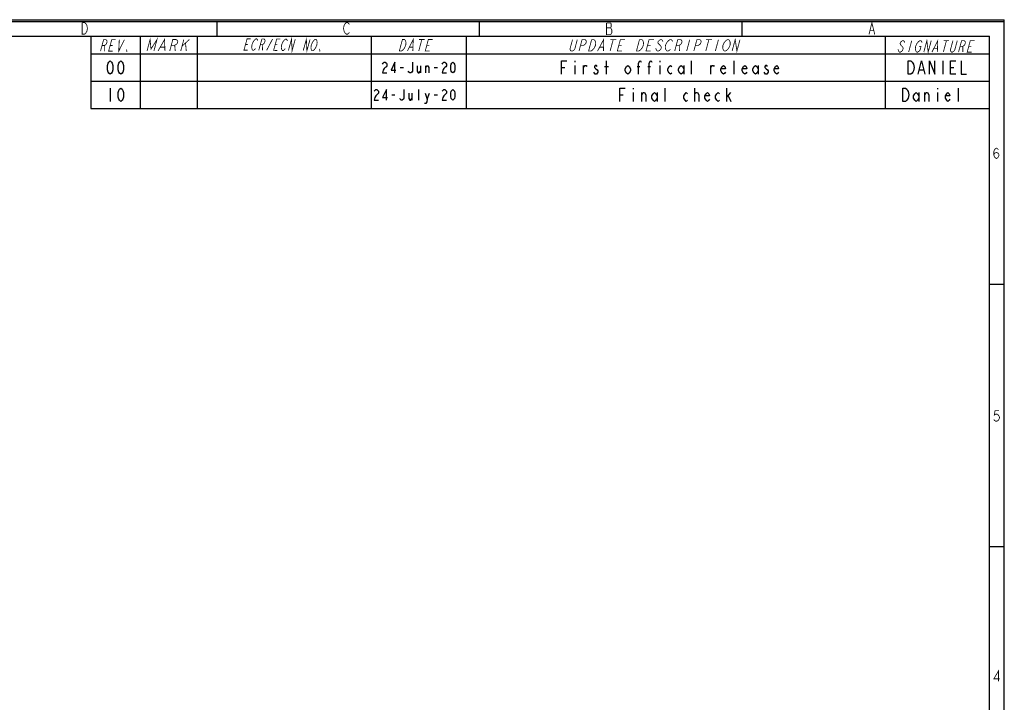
# Model space of a CAD drawing. Header units: millimetres. Extents: x 0 to 420, y 0 to 297.
# Tile 9 of 9: x 235 to 420, y 169 to 297. Entities that reach past the tile are written whole.
import ezdxf

# ---------------------------------------------------------------- set-up
doc = ezdxf.new("R2010")
doc.units = ezdxf.units.MM
doc.header["$LTSCALE"] = 23.1
doc.layers.get('0').update_dxf_attribs({"linetype": 'CONTINUOUS'})

msp = doc.modelspace()

# ---------------------------------------------------------------- linework, layer by layer
at = {"color": 7, "linetype": 'CONTINUOUS', "true_color": 0xf5f5f5}
for p, q in [((0, 297), (420, 297)), ((0.038, 296.671), (419.978, 296.671)), ((271.821, 296.671), (271.821, 293.928)), ((321.207, 296.671), (321.207, 293.928)), ((370.592, 296.671), (370.592, 293.928)), ((419.978, 0.358), (419.978, 296.671)), ((420, 0), (420, 297)), ((2.782, 293.928), (417.234, 293.928)), ((248.092, 293.928), (248.092, 280.32)), ((257.38, 293.928), (257.38, 280.32)), ((268.11, 293.928), (268.11, 280.32)), ((300.891, 293.928), (300.891, 280.32)), ((318.756, 293.928), (318.756, 280.32)), ((397.574, 293.928), (397.574, 280.32)), ((417.234, 3.102), (417.234, 293.928)), ((248.092, 290.551), (417.234, 290.551)), ((339.165, 289.243), (339.165, 289.035)), ((345.165, 286.743), (345.165, 289.243)), ((355.165, 289.243), (355.165, 289.035)), ((361.165, 286.743), (361.165, 289.243)), ((369.165, 286.743), (369.165, 289.243)), ((408.404, 289.243), (408.404, 286.743)), ((306.323, 287.993), (306.923, 287.993)), ((310.123, 288.327), (310.123, 286.993)), ((311.123, 286.993), (311.123, 288.327)), ((312.723, 287.993), (313.323, 287.993)), ((336.665, 287.993), (337.29, 287.993)), ((339.165, 288.41), (339.165, 286.743)), ((340.79, 286.743), (340.79, 288.41)), ((344.79, 288.202), (345.54, 288.202)), ((350.915, 288.202), (351.415, 288.202)), ((352.915, 288.202), (353.415, 288.202)), ((355.165, 288.41), (355.165, 286.743)), ((359.665, 288.41), (359.665, 286.743)), ((364.79, 286.743), (364.79, 288.41)), ((373.665, 288.41), (373.665, 286.743)), ((404.029, 287.577), (404.779, 287.577)), ((409.904, 287.993), (410.529, 287.993)), ((248.092, 285.435), (417.234, 285.435)), ((251.736, 284.128), (251.736, 281.628)), ((309.823, 281.878), (309.823, 283.878)), ((407.404, 284.128), (407.404, 283.919)), ((411.404, 281.628), (411.404, 284.128)), ((304.723, 282.878), (305.323, 282.878)), ((308.523, 283.211), (308.523, 281.878)), ((311.423, 282.044), (311.823, 283.211)), ((312.723, 282.878), (313.323, 282.878)), ((403.904, 283.294), (403.904, 281.628)), ((405.029, 281.628), (405.029, 283.294)), ((407.404, 283.294), (407.404, 281.628)), ((248.092, 280.32), (417.234, 280.32)), ((417.234, 247.286), (419.978, 247.286)), ((417.234, 197.9), (419.978, 197.9))]:
    msp.add_line(p, q, dxfattribs=at)
at = {"color": 7, "linetype": 'CONTINUOUS', "true_color": 0xfffff2}
for p, q in [((350.165, 284.128), (350.165, 283.919)), ((356.165, 281.628), (356.165, 284.128)), ((361.79, 281.628), (361.79, 284.128)), ((367.79, 281.628), (367.79, 284.128)), ((347.665, 282.878), (348.29, 282.878)), ((350.165, 283.294), (350.165, 281.628)), ((351.79, 281.628), (351.79, 283.294)), ((354.665, 283.294), (354.665, 281.628)), ((367.79, 282.461), (368.54, 283.294)), ((368.04, 282.669), (368.54, 281.628))]:
    msp.add_line(p, q, dxfattribs=at)
at = {"color": 7, "linetype": 'CONTINUOUS', "true_color": 0xf5f5f5, "const_width": 0.15}
for points in [[(247.365, 294.821), (247.146, 294.455), (246.926, 294.272), (246.487, 294.272), (246.487, 296.467)], [(246.487, 296.467), (246.926, 296.467), (247.146, 296.284)], [(295.982, 294.455), (295.763, 294.821), (295.653, 295.37), (295.763, 295.918), (295.873, 296.101), (295.982, 296.284), (296.202, 296.467), (296.421, 296.467), (296.641, 296.284), (296.751, 296.101)], [(345.149, 296.379), (345.149, 294.184), (345.917, 294.184)], [(346.136, 295.098), (345.917, 295.464), (346.027, 295.647), (346.027, 296.196), (345.917, 296.379), (345.149, 296.379)], [(394.534, 294.214), (395.083, 296.409), (395.632, 294.214)], [(247.146, 296.284), (247.365, 295.918), (247.475, 295.37), (247.365, 294.821)], [(296.751, 294.638), (296.641, 294.455), (296.421, 294.272), (296.202, 294.272), (295.982, 294.455)], [(345.149, 295.464), (345.917, 295.464)], [(345.917, 294.184), (346.136, 294.549), (346.136, 295.098)], [(394.754, 294.945), (395.412, 294.945)], [(249.93, 291.082), (250.506, 293.231), (250.983, 293.231), (251.125, 293.052), (251.173, 292.873), (251.077, 292.515), (250.933, 292.336), (250.695, 292.157), (250.218, 292.157)], [(252.217, 291.082), (251.455, 291.082), (252.031, 293.231), (252.793, 293.231)], [(253.46, 293.231), (253.361, 291.082), (254.413, 293.231)], [(258.685, 291.121), (259.261, 293.269), (259.429, 291.479), (260.556, 293.269), (259.98, 291.121)], [(260.757, 291.121), (261.98, 293.269), (262.052, 291.121)], [(262.958, 291.121), (263.534, 293.269), (264.181, 293.269), (264.392, 293.09), (264.473, 292.911), (264.377, 292.553), (264.2, 292.374), (263.893, 292.195), (263.246, 292.195)], [(265.605, 293.269), (265.029, 291.121)], [(265.269, 292.016), (266.641, 293.269)], [(277.617, 291.262), (276.92, 291.267), (277.513, 293.411), (278.21, 293.405)], [(278.375, 291.793), (278.436, 292.329), (278.672, 292.864), (278.945, 293.22)], [(278.945, 293.22), (279.169, 293.398), (279.343, 293.396), (279.468, 293.216), (279.506, 293.037)], [(279.708, 291.245), (280.302, 293.388), (280.737, 293.385), (280.862, 293.205), (280.9, 293.026), (280.801, 292.668), (280.664, 292.49), (280.441, 292.313), (280.005, 292.317)], [(281.19, 291.233), (282.306, 293.372)], [(283.194, 291.216), (282.497, 291.222), (283.09, 293.366), (283.787, 293.36)], [(284.028, 291.389), (283.952, 291.747), (284.014, 292.284), (284.249, 292.819), (284.522, 293.175)], [(284.522, 293.175), (284.746, 293.352), (284.92, 293.351), (285.045, 293.171), (285.083, 292.992)], [(285.286, 291.199), (285.879, 293.343), (285.983, 291.194), (286.576, 293.338)], [(288.074, 291.177), (288.667, 293.321), (288.771, 291.171), (289.364, 293.315)], [(289.605, 291.343), (289.529, 291.702), (289.591, 292.239), (289.826, 292.774), (290.099, 293.13)], [(290.099, 293.13), (290.323, 293.307), (290.497, 293.306), (290.622, 293.126)], [(290.622, 293.126), (290.697, 292.767), (290.636, 292.23), (290.401, 291.695)], [(306.74, 293.269), (307.146, 293.269), (307.301, 293.09), (307.355, 292.911), (307.408, 292.732), (307.366, 292.195), (307.12, 291.658), (306.971, 291.479), (306.821, 291.3), (306.57, 291.121), (306.164, 291.121), (306.74, 293.269)], [(307.687, 291.121), (308.771, 293.269), (308.703, 291.121)], [(310.396, 293.269), (309.82, 291.121)], [(309.888, 293.269), (310.904, 293.269)], [(311.851, 291.121), (311.039, 291.121), (311.615, 293.269), (312.427, 293.269)], [(339.648, 293.255), (339.168, 291.465), (339.007, 291.286), (338.734, 291.107), (338.509, 291.107), (338.332, 291.286), (338.267, 291.465), (338.747, 293.255)], [(339.972, 291.107), (340.548, 293.255), (341.111, 293.255), (341.288, 293.076), (341.352, 292.897), (341.256, 292.539), (341.096, 292.36), (340.823, 292.181), (340.26, 292.181)], [(342.349, 293.255), (342.799, 293.255), (342.976, 293.076), (343.041, 292.897), (343.105, 292.718), (343.074, 292.181), (342.817, 291.644), (342.657, 291.465), (342.496, 291.286), (342.223, 291.107), (341.773, 291.107), (342.349, 293.255)], [(343.461, 291.107), (344.6, 293.255), (344.587, 291.107)], [(346.4, 293.255), (345.825, 291.107)], [(345.838, 293.255), (346.963, 293.255)], [(348.076, 291.107), (347.175, 291.107), (347.751, 293.255), (348.651, 293.255)], [(352.109, 292.718), (352.078, 292.181), (351.821, 291.644), (351.661, 291.465), (351.5, 291.286), (351.227, 291.107), (350.777, 291.107), (351.352, 293.255)], [(351.352, 293.255), (351.803, 293.255), (351.98, 293.076), (352.109, 292.718)], [(353.478, 291.107), (352.577, 291.107), (353.153, 293.255), (354.054, 293.255)], [(355.758, 292.897), (355.694, 293.076), (355.517, 293.255), (355.292, 293.255), (355.019, 293.076), (354.858, 292.897), (354.81, 292.718), (354.875, 292.539)], [(356.339, 291.286), (356.21, 291.644), (356.242, 292.181), (356.498, 292.718), (356.659, 292.897), (356.819, 293.076), (357.092, 293.255), (357.317, 293.255), (357.495, 293.076), (357.559, 292.897)], [(357.98, 291.107), (358.555, 293.255), (359.118, 293.255), (359.295, 293.076), (359.36, 292.897), (359.264, 292.539), (359.103, 292.36), (358.83, 292.181), (358.268, 292.181)], [(360.806, 293.255), (360.231, 291.107)], [(361.581, 291.107), (362.157, 293.255), (362.72, 293.255), (362.897, 293.076), (362.961, 292.897), (362.865, 292.539), (362.705, 292.36), (362.432, 292.181), (361.869, 292.181)], [(364.408, 293.255), (363.832, 291.107)], [(363.845, 293.255), (364.971, 293.255)], [(366.209, 293.255), (365.633, 291.107)], [(367.98, 291.465), (367.819, 291.286), (367.546, 291.107), (367.321, 291.107), (367.144, 291.286), (367.079, 291.465), (367.015, 291.644), (367.046, 292.181), (367.303, 292.718), (367.624, 293.076)], [(367.624, 293.076), (367.897, 293.255), (368.122, 293.255), (368.299, 293.076), (368.364, 292.897), (368.428, 292.718), (368.397, 292.181), (368.14, 291.644), (367.98, 291.465)], [(368.784, 291.107), (369.36, 293.255), (369.685, 291.107), (370.26, 293.255)], [(401.253, 292.696), (401.199, 292.875), (401.043, 293.054), (400.839, 293.054), (400.587, 292.875), (400.437, 292.696), (400.389, 292.517), (400.443, 292.338)], [(402.574, 293.054), (401.998, 290.906)], [(403.918, 291.98), (404.326, 291.98), (404.134, 291.264), (403.984, 291.085), (403.732, 290.906), (403.528, 290.906), (403.372, 291.085), (403.318, 291.264), (403.264, 291.443), (403.306, 291.98), (403.552, 292.517), (403.852, 292.875)], [(403.852, 292.875), (404.104, 293.054), (404.308, 293.054), (404.464, 292.875), (404.518, 292.696)], [(404.855, 290.906), (405.431, 293.054), (405.671, 290.906), (406.247, 293.054)], [(406.385, 290.906), (407.471, 293.054), (407.406, 290.906)], [(409.104, 293.054), (408.528, 290.906)], [(408.594, 293.054), (409.614, 293.054)], [(411.144, 293.054), (410.665, 291.264), (410.515, 291.085), (410.263, 290.906), (410.059, 290.906), (409.902, 291.085), (409.848, 291.264), (410.328, 293.054)], [(411.385, 290.906), (411.961, 293.054), (412.471, 293.054), (412.627, 292.875), (412.681, 292.696), (412.585, 292.338), (412.435, 292.159), (412.183, 291.98), (411.673, 291.98)], [(413.834, 290.906), (413.018, 290.906), (413.593, 293.054), (414.41, 293.054)], [(250.695, 292.157), (250.693, 291.082)], [(251.743, 292.157), (252.219, 292.157)], [(254.886, 291.082), (254.79, 291.082), (254.838, 291.261), (254.886, 291.082)], [(261.208, 291.837), (261.984, 291.837)], [(263.893, 292.195), (263.994, 291.121)], [(265.931, 292.553), (266.065, 291.121)], [(277.217, 292.339), (277.652, 292.336)], [(279.11, 291.608), (278.974, 291.43), (278.75, 291.252), (278.576, 291.254), (278.451, 291.434), (278.375, 291.793)], [(280.441, 292.313), (280.406, 291.239)], [(282.794, 292.294), (283.229, 292.29)], [(284.687, 291.562), (284.551, 291.384), (284.327, 291.207), (284.153, 291.209), (284.028, 291.389)], [(290.401, 291.695), (290.128, 291.339), (289.904, 291.162), (289.73, 291.163), (289.605, 291.343)], [(291.211, 291.151), (291.124, 291.152), (291.173, 291.331), (291.211, 291.151)], [(308.082, 291.837), (308.692, 291.837)], [(311.327, 292.195), (311.834, 292.195)], [(343.878, 291.823), (344.553, 291.823)], [(347.463, 292.181), (348.026, 292.181)], [(352.865, 292.181), (353.428, 292.181)], [(355.406, 292.002), (355.471, 291.823), (355.375, 291.465), (355.214, 291.286), (354.941, 291.107), (354.716, 291.107), (354.539, 291.286), (354.474, 291.465), (354.41, 291.644)], [(354.875, 292.539), (355.406, 292.002)], [(357.175, 291.465), (357.015, 291.286), (356.742, 291.107), (356.517, 291.107), (356.339, 291.286)], [(358.83, 292.181), (358.88, 291.107)], [(400.443, 292.338), (400.911, 291.801), (400.965, 291.622), (400.869, 291.264), (400.719, 291.085), (400.467, 290.906), (400.263, 290.906), (400.107, 291.085), (400.053, 291.264), (399.999, 291.443)], [(406.781, 291.622), (407.393, 291.622)], [(412.183, 291.98), (412.201, 290.906)], [(413.305, 291.98), (413.816, 291.98)], [(418.024, 271.539), (418.148, 271.869), (418.518, 272.033), (418.889, 271.869), (419.012, 271.539), (418.889, 271.21), (418.765, 271.046), (418.518, 270.881), (418.271, 271.046), (418.148, 271.21), (418.024, 271.539), (418.024, 272.198), (418.148, 272.527), (418.271, 272.692), (418.518, 272.856), (418.765, 272.692), (418.889, 272.527)], [(418.991, 223.471), (418.25, 223.471), (418.127, 222.648), (418.373, 222.812), (418.62, 222.812), (418.867, 222.648), (418.991, 222.483), (419.114, 222.154), (418.991, 221.825), (418.867, 221.66), (418.62, 221.495), (418.373, 221.495), (418.127, 221.66), (418.003, 221.825)], [(418.9, 172.54), (418.9, 174.515), (418.036, 173.034), (419.147, 173.034)]]:
    msp.add_lwpolyline(points, dxfattribs=at)
at = {"color": 7, "linetype": 'CONTINUOUS', "true_color": 0xf5f5f5}
for points in [[(251.736, 286.743), (251.486, 286.952), (251.361, 287.16), (251.236, 287.577), (251.236, 288.41), (251.361, 288.827), (251.486, 289.035), (251.736, 289.243), (251.986, 289.035), (252.111, 288.827), (252.236, 288.41), (252.236, 287.577), (252.111, 287.16), (251.986, 286.952), (251.736, 286.743)], [(253.736, 286.743), (253.486, 286.952), (253.361, 287.16), (253.236, 287.577), (253.236, 288.41), (253.361, 288.827), (253.486, 289.035), (253.736, 289.243), (253.986, 289.035), (254.111, 288.827), (254.236, 288.41), (254.236, 287.577), (254.111, 287.16), (253.986, 286.952), (253.736, 286.743)], [(336.665, 286.743), (336.665, 289.243), (337.665, 289.243)], [(351.165, 286.743), (351.165, 288.827), (351.415, 289.243), (351.54, 289.243), (351.665, 289.035)], [(353.165, 286.743), (353.165, 288.827), (353.415, 289.243), (353.54, 289.243), (353.665, 289.035)], [(401.904, 289.243), (402.404, 289.243), (402.654, 289.035), (402.779, 288.827), (402.904, 288.618), (403.029, 287.993), (402.904, 287.368), (402.779, 287.16), (402.654, 286.952), (402.404, 286.743), (401.904, 286.743), (401.904, 289.243)], [(403.779, 286.743), (404.404, 289.243), (405.029, 286.743)], [(405.904, 286.743), (405.904, 289.243), (406.904, 286.743), (406.904, 289.243)], [(410.904, 286.743), (409.904, 286.743), (409.904, 289.243), (410.904, 289.243)], [(411.904, 289.243), (411.904, 286.743), (412.904, 286.743)], [(303.023, 288.66), (303.123, 288.827), (303.323, 288.993), (303.523, 288.993), (303.723, 288.827), (303.823, 288.66), (303.823, 288.327), (303.723, 288.16), (303.523, 287.993), (303.323, 287.827), (303.123, 287.493), (303.023, 286.993), (303.823, 286.993)], [(305.323, 286.993), (305.323, 288.993), (304.623, 287.493), (305.523, 287.493)], [(308.623, 288.993), (308.623, 287.327), (308.523, 287.16), (308.323, 286.993), (308.123, 286.993), (307.923, 287.16), (307.823, 287.327)], [(309.523, 288.327), (309.523, 287.327), (309.723, 286.993), (309.923, 286.993), (310.123, 287.327)], [(311.123, 287.993), (311.323, 288.327), (311.523, 288.327), (311.723, 287.993), (311.723, 286.993)], [(314.223, 288.66), (314.323, 288.827), (314.523, 288.993), (314.723, 288.993), (314.923, 288.827), (315.023, 288.66), (315.023, 288.327), (314.923, 288.16), (314.723, 287.993), (314.523, 287.827), (314.323, 287.493), (314.223, 286.993), (315.023, 286.993)], [(316.223, 286.993), (316.023, 287.16), (315.923, 287.327), (315.823, 287.66), (315.823, 288.327), (315.923, 288.66), (316.023, 288.827), (316.223, 288.993), (316.423, 288.827), (316.523, 288.66), (316.623, 288.327), (316.623, 287.66), (316.523, 287.327), (316.423, 287.16), (316.223, 286.993)], [(340.79, 287.993), (341.04, 288.41), (341.29, 288.41), (341.415, 288.202)], [(343.415, 288.202), (343.29, 288.41), (343.04, 288.41), (342.915, 288.202), (342.915, 287.993), (343.165, 287.785), (343.415, 287.577), (343.54, 287.368), (343.54, 287.16), (343.415, 286.952), (343.29, 286.743), (343.04, 286.743), (342.915, 286.952), (342.79, 287.16)], [(349.665, 287.368), (349.415, 286.952), (349.165, 286.743), (348.915, 286.952), (348.665, 287.368), (348.665, 287.785), (348.915, 288.202), (349.165, 288.41), (349.415, 288.202), (349.665, 287.785), (349.665, 287.368)], [(357.415, 286.952), (357.165, 286.743), (356.915, 286.952), (356.665, 287.368), (356.665, 287.785), (356.915, 288.202), (357.165, 288.41), (357.415, 288.202)], [(359.665, 287.368), (359.415, 286.952), (359.165, 286.743), (358.915, 286.952), (358.665, 287.368), (358.665, 287.785), (358.915, 288.202), (359.165, 288.41), (359.415, 288.202), (359.665, 287.785)], [(364.79, 287.993), (365.04, 288.41), (365.29, 288.41), (365.415, 288.202)], [(367.54, 287.16), (367.415, 286.952), (367.165, 286.743), (366.915, 286.952), (366.665, 287.368), (366.665, 287.785), (366.915, 288.202), (367.165, 288.41), (367.415, 288.202), (367.54, 287.785), (366.665, 287.785)], [(371.54, 287.16), (371.415, 286.952), (371.165, 286.743), (370.915, 286.952), (370.665, 287.368), (370.665, 287.785), (370.915, 288.202), (371.165, 288.41), (371.415, 288.202), (371.54, 287.785), (370.665, 287.785)], [(373.665, 287.368), (373.415, 286.952), (373.165, 286.743), (372.915, 286.952), (372.665, 287.368), (372.665, 287.785), (372.915, 288.202), (373.165, 288.41), (373.415, 288.202), (373.665, 287.785)], [(375.415, 288.202), (375.29, 288.41), (375.04, 288.41), (374.915, 288.202), (374.915, 287.993), (375.165, 287.785), (375.415, 287.577), (375.54, 287.368), (375.54, 287.16), (375.415, 286.952), (375.29, 286.743), (375.04, 286.743), (374.915, 286.952), (374.79, 287.16)], [(377.54, 287.16), (377.415, 286.952), (377.165, 286.743), (376.915, 286.952), (376.665, 287.368), (376.665, 287.785), (376.915, 288.202), (377.165, 288.41), (377.415, 288.202), (377.54, 287.785), (376.665, 287.785)], [(253.736, 281.628), (253.486, 281.836), (253.361, 282.044), (253.236, 282.461), (253.236, 283.294), (253.361, 283.711), (253.486, 283.919), (253.736, 284.128), (253.986, 283.919), (254.111, 283.711), (254.236, 283.294), (254.236, 282.461), (254.111, 282.044), (253.986, 281.836), (253.736, 281.628)], [(301.423, 283.544), (301.523, 283.711), (301.723, 283.878), (301.923, 283.878), (302.123, 283.711), (302.223, 283.544), (302.223, 283.211), (302.123, 283.044), (301.923, 282.878), (301.723, 282.711), (301.523, 282.378), (301.423, 281.878), (302.223, 281.878)], [(303.723, 281.878), (303.723, 283.878), (303.023, 282.378), (303.923, 282.378)], [(307.023, 283.878), (307.023, 282.211), (306.923, 282.044), (306.723, 281.878), (306.523, 281.878), (306.323, 282.044), (306.223, 282.211)], [(314.223, 283.544), (314.323, 283.711), (314.523, 283.878), (314.723, 283.878), (314.923, 283.711), (315.023, 283.544), (315.023, 283.211), (314.923, 283.044), (314.723, 282.878), (314.523, 282.711), (314.323, 282.378), (314.223, 281.878), (315.023, 281.878)], [(316.223, 281.878), (316.023, 282.044), (315.923, 282.211), (315.823, 282.544), (315.823, 283.211), (315.923, 283.544), (316.023, 283.711), (316.223, 283.878), (316.423, 283.711), (316.523, 283.544), (316.623, 283.211), (316.623, 282.544), (316.523, 282.211), (316.423, 282.044), (316.223, 281.878)], [(400.904, 284.128), (401.404, 284.128), (401.654, 283.919), (401.779, 283.711), (401.904, 283.503), (402.029, 282.878), (401.904, 282.253), (401.779, 282.044), (401.654, 281.836), (401.404, 281.628), (400.904, 281.628), (400.904, 284.128)], [(307.923, 283.211), (307.923, 282.211), (308.123, 281.878), (308.323, 281.878), (308.523, 282.211)], [(311.023, 283.211), (311.423, 282.044), (311.323, 281.544), (311.123, 281.211), (310.923, 281.211)], [(403.904, 282.253), (403.654, 281.836), (403.404, 281.628), (403.154, 281.836), (402.904, 282.253), (402.904, 282.669), (403.154, 283.086), (403.404, 283.294), (403.654, 283.086), (403.904, 282.669)], [(405.029, 282.878), (405.279, 283.294), (405.529, 283.294), (405.779, 282.878), (405.779, 281.628)], [(409.779, 282.044), (409.654, 281.836), (409.404, 281.628), (409.154, 281.836), (408.904, 282.253), (408.904, 282.669), (409.154, 283.086), (409.404, 283.294), (409.654, 283.086), (409.779, 282.669), (408.904, 282.669)]]:
    msp.add_lwpolyline(points, dxfattribs=at)
at = {"color": 7, "linetype": 'CONTINUOUS', "true_color": 0xfffff2}
for points in [[(347.665, 281.628), (347.665, 284.128), (348.665, 284.128)], [(351.79, 282.878), (352.04, 283.294), (352.29, 283.294), (352.54, 282.878), (352.54, 281.628)], [(354.665, 282.253), (354.415, 281.836), (354.165, 281.628), (353.915, 281.836), (353.665, 282.253), (353.665, 282.669), (353.915, 283.086), (354.165, 283.294), (354.415, 283.086), (354.665, 282.669)], [(360.415, 281.836), (360.165, 281.628), (359.915, 281.836), (359.665, 282.253), (359.665, 282.669), (359.915, 283.086), (360.165, 283.294), (360.415, 283.086)], [(361.79, 282.878), (361.79, 283.086), (362.04, 283.294), (362.165, 283.294), (362.29, 283.294), (362.54, 282.878), (362.54, 281.628)], [(364.54, 282.044), (364.415, 281.836), (364.165, 281.628), (363.915, 281.836), (363.665, 282.253), (363.665, 282.669), (363.915, 283.086), (364.165, 283.294), (364.415, 283.086), (364.54, 282.669), (363.665, 282.669)], [(366.415, 281.836), (366.165, 281.628), (365.915, 281.836), (365.665, 282.253), (365.665, 282.669), (365.915, 283.086), (366.165, 283.294), (366.415, 283.086)]]:
    msp.add_lwpolyline(points, dxfattribs=at)

doc.saveas('drawing.dxf')
